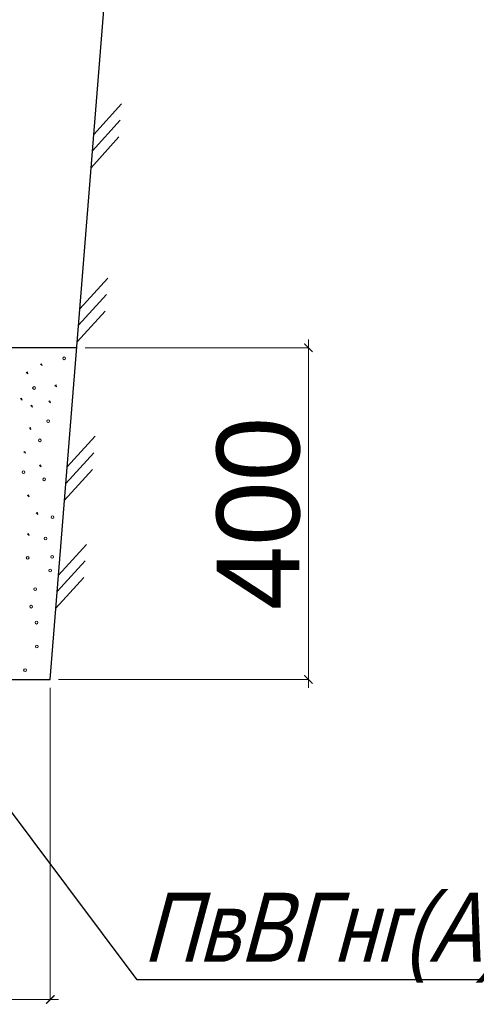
# Model space of a CAD drawing. Header units: millimetres. Extents: x 523209 to 536718, y -48289 to -47398.
# Tile 103 of 116: x 533793 to 533809, y -47803 to -47768. Entities that reach past the tile are written whole.
import ezdxf

# ---------------------------------------------------------------- set-up
doc = ezdxf.new("R2010")
doc.units = ezdxf.units.MM
doc.layers.get('Defpoints').update_dxf_attribs({"color": 140})
doc.layers.add('Оборудование', color=7, linetype='Continuous')
doc.layers.add('Схема', color=1, linetype='Continuous', true_color=0xff0000)
doc.styles.get("Standard").update_dxf_attribs({"font": 'arial.ttf'})
doc.dimstyles.new('1-100(2.5)', dxfattribs={"dimscale": 100, "dimtxt": 2.5, "dimasz": 2, "dimexe": 1, "dimexo": 1, "dimgap": 1, "dimtad": 1, "dimdec": 0, "dimzin": 9, "dimtxsty": 'Standard', "dimblk": 'ARCHTICK', "dimcen": 0, "dimdle": 0.5, "dimclrd": 5, "dimclre": 5, "dimclrt": 5, "dimadec": 0, "dimazin": 0, "dimtm": 1e-09, "dimtfac": 1, "dimtdec": 0, "dimtmove": 0, "dimatfit": 3, "dimldrblk": 'NONE', "dimfxl": 1, "dimlwd": 15, "dimlwe": 15, "dimarcsym": 0})

# ---------------------------------------------------------------- blocks, each defined once
blk = doc.blocks.new('_ArchTick')
at = {"color": 0, "linetype": 'ByBlock', "const_width": 0.15}
blk.add_lwpolyline([(-0.5, -0.5), (0.5, 0.5)], dxfattribs=at)
blk = doc.blocks.new('*D314')
at = {"layer": 'Defpoints', "color": 0, "linetype": 'Continuous', "lineweight": 30, "ltscale": 50, "transparency": 16777216}
for p in [(5205298.7, 918355.4), (5208698.7, 918355.4), (5208698.7, 917583.5)]:
    blk.add_point(p, dxfattribs=at)
at = {"layer": 'Схема', "color": 7, "linetype": 'Continuous', "lineweight": 15, "ltscale": 50, "transparency": 16777216}
for p, q in [((5205298.7, 918335.4), (5205298.7, 917583.5)), ((5208698.7, 918335.4), (5208698.7, 917583.5)), ((5205278.7, 917583.5), (5208718.7, 917583.5))]:
    blk.add_line(p, q, dxfattribs=at)
at = {"layer": 'Схема', "color": 7, "linetype": 'Continuous', "lineweight": 15, "ltscale": 50, "transparency": 16777216, "xscale": 20.00000000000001, "yscale": 20.00000000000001, "zscale": 20.00000000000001, "rotation": 180}
blk.add_blockref('_ArchTick', (5205298.7, 917583.5), dxfattribs=at)
at = {"layer": 'Схема', "color": 7, "linetype": 'Continuous', "lineweight": 15, "ltscale": 50, "transparency": 16777216, "xscale": 20.00000000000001, "yscale": 20.00000000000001, "zscale": 20.00000000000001}
blk.add_blockref('_ArchTick', (5208698.7, 917583.5), dxfattribs=at)
at = {"layer": 'Схема', "color": 7, "linetype": 'Continuous', "lineweight": 20, "ltscale": 50, "transparency": 16777216, "insert": (5206998.7, 917703.5), "char_height": 50, "attachment_point": 5, "bg_fill": 3, "box_fill_scale": 1.1, "bg_fill_color": 256, "bg_fill_true_color": 13158600, "bg_fill_transparency": 0}
blk.add_mtext('{\\H4x;1700}', dxfattribs=at)
blk = doc.blocks.new('_None')
blk = doc.blocks.new('*D315')
at = {"layer": 'Defpoints', "color": 0, "linetype": 'Continuous', "lineweight": 30, "ltscale": 50, "transparency": 16777216}
for p in [(5208762.7, 919155.4), (5208698.7, 918355.4), (5209321.3, 918355.4)]:
    blk.add_point(p, dxfattribs=at)
at = {"layer": 'Схема', "color": 7, "linetype": 'Continuous', "lineweight": 15, "ltscale": 50, "transparency": 16777216}
for p, q in [((5209321.3, 919175.4), (5209321.3, 918335.4)), ((5208782.7, 919155.4), (5209321.3, 919155.4)), ((5208718.7, 918355.4), (5209321.3, 918355.4))]:
    blk.add_line(p, q, dxfattribs=at)
at = {"layer": 'Схема', "color": 7, "linetype": 'Continuous', "lineweight": 15, "ltscale": 50, "transparency": 16777216, "xscale": 20.00000000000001, "yscale": 20.00000000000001, "zscale": 20.00000000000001}
for p, rotation in [((5209321.3, 919155.4), 90), ((5209321.3, 918355.4), 270)]:
    blk.add_blockref('_ArchTick', p, dxfattribs=dict(at, rotation=rotation))
at = {"layer": 'Схема', "color": 7, "linetype": 'Continuous', "lineweight": 20, "ltscale": 50, "transparency": 16777216, "insert": (5209201.3, 918755.4), "char_height": 50, "attachment_point": 5, "rotation": 90, "bg_fill": 3, "box_fill_scale": 1.1, "bg_fill_color": 256, "bg_fill_true_color": 13158600, "bg_fill_transparency": 0}
blk.add_mtext('{\\H4x;400}', dxfattribs=at)
blk = doc.blocks.new('A$Cab4c6fdf')
at = {"layer": 'Схема', "color": 7, "linetype": 'Continuous', "lineweight": 20, "ltscale": 100}
for p, q in [((5211, 2170.1), (5144, 2096.1)), ((5207.8, 2130.3), (5140.9, 2056.3)), ((5204.6, 2090), (5137.6, 2016)), ((5177.4, 1749.8), (5110.4, 1675.8)), ((5174.2, 1710), (5107.2, 1636.1)), ((4981.1, 1522.3), (4983.6, 1523.5)), ((4985, 1518.8), (4981.1, 1522.3)), ((4983.6, 1523.5), (4985, 1518.8)), ((5015.4, 1542.1), (5017.9, 1543.3)), ((5019.3, 1538.6), (5015.4, 1542.1)), ((5017.9, 1543.3), (5019.3, 1538.6)), ((4967.1, 1459.1), (4969.6, 1460.3)), ((4971, 1455.6), (4967.1, 1459.1)), ((4969.6, 1460.3), (4971, 1455.6)), ((4992.2, 1442.2), (4994.7, 1443.4)), ((4996.1, 1438.7), (4992.2, 1442.2)), ((4994.7, 1443.4), (4996.1, 1438.7)), ((4988.4, 1388.4), (4990.9, 1389.6)), ((4992.2, 1385), (4988.4, 1388.4)), ((4990.9, 1389.6), (4992.2, 1385)), ((4975.3, 1330.7), (4977.8, 1331.9)), ((4979.2, 1327.2), (4975.3, 1330.7)), ((4977.8, 1331.9), (4979.2, 1327.2)), ((5013.2, 1297.9), (5015.7, 1299.1)), ((5017.1, 1294.4), (5013.2, 1297.9)), ((5015.7, 1299.1), (5017.1, 1294.4)), ((4984, 1225.7), (4986.5, 1226.9)), ((4987.8, 1222.3), (4984, 1225.7)), ((4986.5, 1226.9), (4987.8, 1222.3)), ((5005.2, 1183.3), (5007.7, 1184.5)), ((5009.1, 1179.8), (5005.2, 1183.3)), ((5007.7, 1184.5), (5009.1, 1179.8)), ((4984, 1132.6), (4986.5, 1133.8)), ((4987.8, 1129.1), (4984, 1132.6)), ((4986.5, 1133.8), (4987.8, 1129.1))]:
    blk.add_line(p, q, dxfattribs=at)
at = {"layer": 'Схема', "color": 7, "linetype": 'Continuous', "lineweight": 30, "ltscale": 100}
blk.add_line((5102.9, 1581.9), (1574.9, 1581.9), dxfattribs=at)
at = {"layer": 'Схема', "color": 7, "linetype": 'Continuous', "lineweight": 25, "ltscale": 100}
blk.add_line((1638.9, 781.9), (5038.9, 781.9), dxfattribs=at)
at = {"layer": 'Схема', "color": 7, "linetype": 'Continuous', "lineweight": 20, "ltscale": 100}
for centre in [(4999.7, 1484.7), (5013.9, 1358.5), (4974.4, 1281.8), (4984.3, 1075.1), (5002.5, 999.7), (4993.1, 957.4), (5005.6, 918.9), (5006.6, 861.2), (4978, 804.5)]:
    blk.add_circle(centre, 3.31, dxfattribs=at)
at = {"layer": 'Схема', "color": 7, "linetype": 'Continuous', "lineweight": 20, "ltscale": 50}
dim = blk.add_linear_dim(base=(5038.9, 10), p1=(1638.9, 781.9), p2=(5038.9, 781.9), text='{\\H4x;1700}', dimstyle='1-100(2.5)', override={"dimtxt": 0.5, "dimasz": 0.2, "dimexe": 0, "dimexo": 0.2, "dimgap": 0.2, "dimdle": 0.2, "dimclrd": 7, "dimclre": 7, "dimclrt": 7, "dimfxl": 0.3, "dimtfill": 1, "dimarcsym": 1}, dxfattribs=at)
dim.commit()
dim.dimension.update_dxf_attribs({"geometry": '*D314', "text_midpoint": (3338.9, 130), "insert": (-5203659.8, -917573.5)})
at = {"layer": 'Схема', "color": 7, "linetype": 'Continuous', "lineweight": 25, "ltscale": 100}
blk.add_line((5038.9, 781.9), (5238.9, 3281.9), dxfattribs=at)
at = {"layer": 'Схема', "color": 7, "linetype": 'Continuous', "lineweight": 20, "ltscale": 50}
dim = blk.add_linear_dim(base=(5661.5, 781.9), p1=(5102.9, 1581.9), p2=(5038.9, 781.9), angle=90, text='{\\H4x;400}', dimstyle='1-100(2.5)', override={"dimtxt": 0.5, "dimasz": 0.2, "dimexe": 0, "dimexo": 0.2, "dimgap": 0.2, "dimdle": 0.2, "dimclrd": 7, "dimclre": 7, "dimclrt": 7, "dimfxl": 0.3, "dimtfill": 1, "dimarcsym": 1}, dxfattribs=at)
dim.commit()
dim.dimension.update_dxf_attribs({"geometry": '*D315', "text_midpoint": (5541.5, 1181.9), "insert": (-5203659.8, -917573.5)})
at = {"layer": 'Схема', "color": 7, "linetype": 'Continuous', "lineweight": 20, "ltscale": 100}
for p, q in [((5171, 1669.7), (5104, 1595.7)), ((5050.2, 1490.9), (5052.7, 1492.1)), ((5054, 1487.5), (5050.2, 1490.9)), ((5052.7, 1492.1), (5054, 1487.5)), ((5035.7, 1452.8), (5038.2, 1454)), ((5039.5, 1449.3), (5035.7, 1452.8)), ((5038.2, 1454), (5039.5, 1449.3)), ((5146.9, 1368.2), (5079.9, 1294.3)), ((5143.7, 1328.5), (5076.7, 1254.5)), ((5140.5, 1288.1), (5073.5, 1214.1)), ((5126, 1107.6), (5059, 1033.6)), ((5122.8, 1067.8), (5055.9, 993.8)), ((5119.6, 1027.4), (5052.6, 953.5))]:
    blk.add_line(p, q, dxfattribs=at)
for centre in [(5072.1, 1556.2), (5033.9, 1405), (5023.9, 1264.5), (5044.1, 1173.3), (5027.5, 1121.8), (5043.7, 1077.7), (5038.9, 1044.5)]:
    blk.add_circle(centre, 3.31, dxfattribs=at)

msp = doc.modelspace()

# ---------------------------------------------------------------- block references
at = {"layer": 'Схема', "color": 7, "linetype": 'Continuous', "lineweight": 30, "ltscale": 100, "xscale": 0.015, "yscale": 0.015, "zscale": 0.015}
msp.add_blockref('A$Cab4c6fdf', (533718.26627, -47803.33778), dxfattribs=at)

# ---------------------------------------------------------------- next in the draw order: linework, layer by layer
at = {"color": 7}
for p, q in [((533796.99323, -47802.47321), (533786.56907, -47788.57498)), ((533844.15886, -47802.47321), (533796.99323, -47802.47321))]:
    msp.add_line(p, q, dxfattribs=at)

# ---------------------------------------------------------------- next in the draw order: texts
at = {"layer": 'Оборудование', "color": 7, "oblique": 15, "width": 0.8}
msp.add_text('ПвВГнг(А)LS-4x240 в ПНД Д=110 мм ', height=2.5, dxfattribs=at).set_placement((533797.20498, -47801.8237))

doc.saveas('drawing.dxf')
